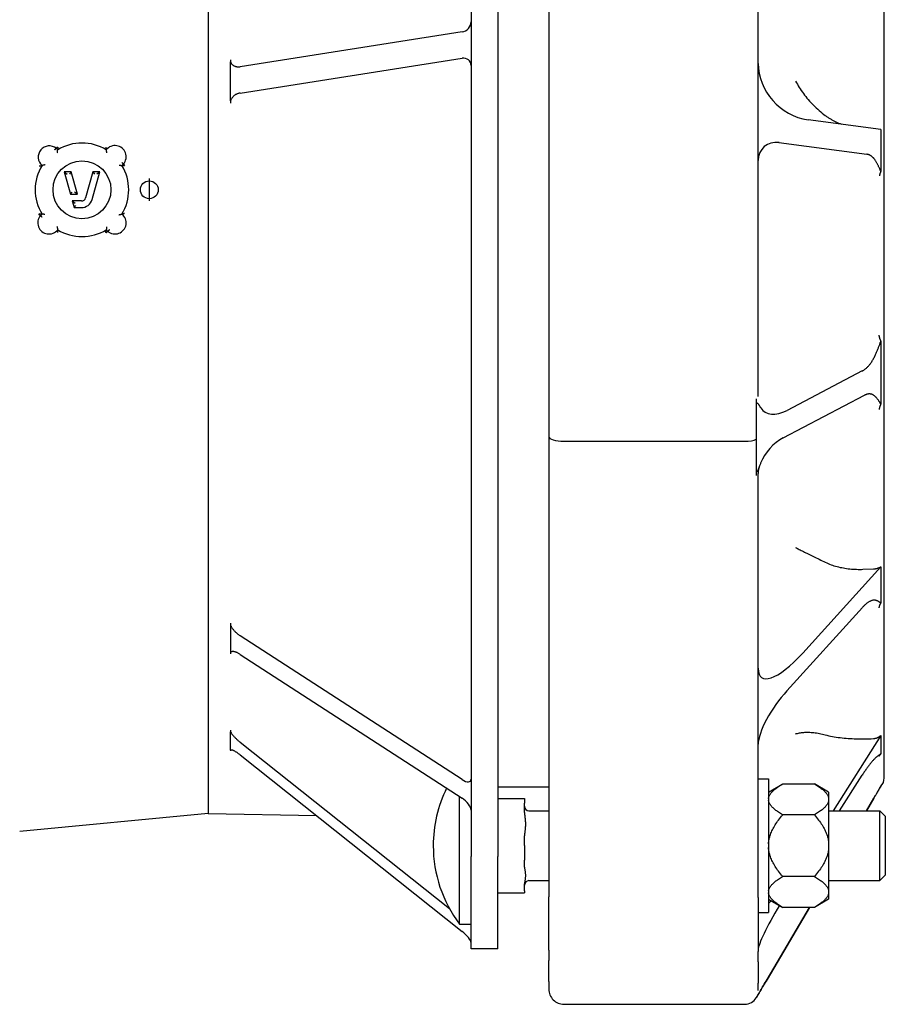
# Model space of a CAD drawing. Header units: millimetres. Extents: x 514 to 4933, y 221 to 1564.
# Tile 2 of 8: x 1613 to 1808, y 601 to 822. Entities that reach past the tile are written whole.
import ezdxf

# ---------------------------------------------------------------- set-up
doc = ezdxf.new("R2010")
doc.units = ezdxf.units.MM
doc.layers.add('DETAIL', color=2, linetype='Continuous')
doc.layers.add('ORIGIN', color=6, linetype='Continuous')

msp = doc.modelspace()

# ---------------------------------------------------------------- linework, layer by layer
at = {"layer": 'DETAIL'}
for p, q in [((1655.72, 924.32), (1655.72, 644.21)), ((1807.47, 652.19), (1807.47, 833.62)), ((1732.17, 833.22), (1732.17, 728.85)), ((1779.17, 737.82), (1779.17, 833.11)), ((1714.72, 828.61), (1714.72, 634.63)), ((1720.72, 828.61), (1720.72, 634.63)), ((1712.72, 819.68), (1662.89, 811.89)), ((1660.72, 813.44), (1660.72, 812.95)), ((1662.89, 805.98), (1712.72, 813.78)), ((1660.72, 808.6), (1660.72, 812.95)), ((1660.72, 804.25), (1660.72, 808.6)), ((1660.72, 804.25), (1660.72, 803.73)), ((1806.74, 797.79), (1790.37, 799.98)), ((1806.74, 797.79), (1806.74, 794.8)), ((1621.9, 793.22), (1621.58, 793.57)), ((1783.85, 794.87), (1803.6, 792.23)), ((1806.74, 794.8), (1806.74, 788.33)), ((1636.33, 789.71), (1636.69, 790.06)), ((1636.69, 790.06), (1636.69, 790.06)), ((1623.36, 788.25), (1624.02, 787.75)), ((1623.36, 788.25), (1624.77, 783.25)), ((1624.92, 788.25), (1623.36, 788.25)), ((1624.92, 788.25), (1624.54, 787.75)), ((1626.32, 783.25), (1624.92, 788.25)), ((1629.8, 788.25), (1628.18, 782.48)), ((1629.62, 782.08), (1631.36, 788.25)), ((1629.8, 788.25), (1630.18, 787.75)), ((1631.36, 788.25), (1629.8, 788.25)), ((1631.36, 788.25), (1630.7, 787.75)), ((1624.77, 783.25), (1625.15, 783.75)), ((1624.77, 783.25), (1626.32, 783.25)), ((1626.32, 783.25), (1625.66, 783.75)), ((1627.22, 781.75), (1625.19, 781.75)), ((1625.19, 781.75), (1625.85, 781.25)), ((1625.19, 781.75), (1625.61, 780.25)), ((1625.61, 780.25), (1625.99, 780.75)), ((1625.61, 780.25), (1627.22, 780.25)), ((1618.39, 778.8), (1618.02, 778.44)), ((1632.82, 775.28), (1633.16, 774.93)), ((1806.74, 750.31), (1806.74, 742.93)), ((1802.55, 743.58), (1785.68, 734.74)), ((1806.74, 742.93), (1806.74, 736.1)), ((1778.76, 737.3), (1778.76, 736.35)), ((1778.76, 736.35), (1778.76, 728.26)), ((1784.82, 728.59), (1803.04, 738.14)), ((1732.17, 728.85), (1732.17, 625.53)), ((1735.57, 727.8), (1776.17, 727.8)), ((1778.76, 728.26), (1778.76, 720.88)), ((1778.76, 720.88), (1778.76, 720.12)), ((1779.17, 625.4), (1779.17, 720.54)), ((1806.74, 699.63), (1789.17, 680.27)), ((1802.71, 699.06), (1805.05, 699.15)), ((1806.7, 699.63), (1806.74, 699.63)), ((1806.74, 699.63), (1806.74, 697.35)), ((1806.74, 697.35), (1806.74, 691.47)), ((1785.62, 671.79), (1802.58, 690.49)), ((1660.72, 686.94), (1660.72, 686.52)), ((1660.72, 686.52), (1660.72, 683.46)), ((1660.72, 683.46), (1660.72, 680.39)), ((1712.72, 651.86), (1662.89, 684.14)), ((1660.72, 680.39), (1660.72, 680.1)), ((1662.89, 679.97), (1712.72, 647.69)), ((1660.72, 662.92), (1660.72, 662.6)), ((1660.72, 660.53), (1660.72, 662.6)), ((1806.74, 661.74), (1795.98, 644.87)), ((1805.04, 661.07), (1805.05, 661.07)), ((1806.7, 661.74), (1806.74, 661.74)), ((1806.74, 661.74), (1806.74, 660.59)), ((1660.72, 658.46), (1660.72, 660.53)), ((1709.89, 622.85), (1662.89, 660.22)), ((1806.74, 660.59), (1806.74, 657.62)), ((1660.72, 658.46), (1660.72, 658.29)), ((1662.89, 657.4), (1712.72, 617.78)), ((1779.17, 652.02), (1781.5, 652.02)), ((1781.5, 652.02), (1781.5, 622.02)), ((1797.44, 644.87), (1802.54, 652.87)), ((1720.72, 650.26), (1732.17, 650.26)), ((1781.5, 649.03), (1784.7, 650.87)), ((1784.7, 650.87), (1791.8, 650.87)), ((1795, 649.03), (1791.8, 650.87)), ((1806.74, 650.39), (1806.74, 650.39)), ((1806.74, 650.39), (1806.74, 650.39)), ((1712.11, 619.42), (1712.11, 648.09)), ((1795, 649.03), (1795, 647.63)), ((1795, 647.63), (1795, 647.19)), ((1805.16, 647.72), (1803.48, 644.87)), ((1803.49, 644.87), (1805.16, 647.72)), ((1805.16, 647.72), (1805.16, 647.72)), ((1805.16, 647.72), (1805.16, 647.72)), ((1720.72, 647.59), (1726.72, 647.59)), ((1726.72, 647.59), (1726.72, 646.59)), ((1726.72, 644.44), (1726.72, 646.59)), ((1795, 647.19), (1795, 637.46)), ((1655.72, 644.21), (1613.37, 640.24)), ((1655.72, 644.21), (1680.01, 643.79)), ((1727.72, 644.87), (1732.17, 644.87)), ((1791.8, 643.95), (1784.7, 643.95)), ((1795, 644.87), (1806.5, 644.87)), ((1806.5, 629.17), (1806.5, 644.87)), ((1807.72, 643.65), (1806.5, 644.87)), ((1807.72, 643.65), (1807.72, 630.39)), ((1726.72, 637.1), (1726.72, 639.25)), ((1726.72, 637.1), (1726.72, 633.75)), ((1795, 637.46), (1795, 636.58)), ((1795, 636.58), (1795, 626.86)), ((1714.72, 613.9), (1714.72, 634.63)), ((1720.72, 613.9), (1720.72, 634.63)), ((1726.72, 632.2), (1726.72, 633.75)), ((1791.8, 630.1), (1784.7, 630.1)), ((1807.72, 630.39), (1806.5, 629.17)), ((1726.72, 626.91), (1726.72, 628.46)), ((1727.72, 629.17), (1732.17, 629.17)), ((1795, 629.17), (1806.5, 629.17)), ((1720.72, 626.46), (1726.72, 626.46)), ((1726.72, 626.91), (1726.72, 626.46)), ((1732.17, 613.6), (1732.17, 625.53)), ((1795, 626.86), (1795, 626.42)), ((1795, 626.42), (1795, 625.02)), ((1779.17, 625.4), (1779.17, 613.27)), ((1781.5, 625.02), (1784.7, 623.17)), ((1795, 625.02), (1791.8, 623.17)), ((1779.17, 622.02), (1781.5, 622.02)), ((1790.7, 623.17), (1781.17, 606.99)), ((1781.17, 606.99), (1790.7, 623.17)), ((1791.8, 623.17), (1784.7, 623.17)), ((1712.11, 619.42), (1714.72, 619.42)), ((1720.72, 613.9), (1714.72, 613.9)), ((1732.17, 613.6), (1732.17, 611.24)), ((1779.17, 610.92), (1779.17, 613.27)), ((1732.17, 606.54), (1732.17, 611.24)), ((1779.17, 610.92), (1779.17, 606.14)), ((1732.17, 606.54), (1732.17, 604.82)), ((1779.17, 604.49), (1779.17, 606.14)), ((1735.57, 601.41), (1776.17, 601.41)), ((1778.76, 602.97), (1778.76, 602.89)), ((1778.76, 602.89), (1778.76, 602.89)), ((1778.76, 602.89), (1778.76, 602.89))]:
    msp.add_line(p, q, dxfattribs=at)
at = {"layer": 'DETAIL', "flags": 128}
for points in [[(1660.72, 812.95), (1660.77, 812.83), (1660.83, 812.72), (1660.89, 812.62), (1660.96, 812.53), (1661.03, 812.44), (1661.11, 812.36), (1661.19, 812.29), (1661.28, 812.22), (1661.37, 812.16), (1661.46, 812.11), (1661.56, 812.06), (1661.65, 812.02), (1661.75, 811.98), (1661.85, 811.95), (1661.95, 811.92), (1662.05, 811.9), (1662.15, 811.88), (1662.26, 811.87), (1662.36, 811.86), (1662.47, 811.86), (1662.57, 811.86), (1662.68, 811.87), (1662.78, 811.88), (1662.89, 811.89)], [(1787.58, 808.64), (1787.77, 808.28), (1787.97, 807.93), (1788.18, 807.58), (1788.4, 807.23), (1788.62, 806.88), (1788.86, 806.53), (1789.1, 806.18), (1789.34, 805.84), (1789.6, 805.5), (1789.86, 805.17), (1790.13, 804.83), (1790.41, 804.5), (1790.69, 804.18), (1790.99, 803.86), (1791.28, 803.54), (1791.59, 803.23), (1791.9, 802.92), (1792.22, 802.62), (1792.54, 802.32), (1792.87, 802.02), (1793.21, 801.74), (1793.55, 801.46), (1793.9, 801.18), (1794.25, 800.92)], [(1662.89, 805.98), (1662.77, 805.96), (1662.65, 805.94), (1662.53, 805.9), (1662.42, 805.87), (1662.3, 805.83), (1662.19, 805.78), (1662.08, 805.73), (1661.97, 805.67), (1661.86, 805.61), (1661.76, 805.55), (1661.66, 805.48), (1661.56, 805.4), (1661.47, 805.32), (1661.37, 805.24), (1661.29, 805.16), (1661.21, 805.07), (1661.13, 804.98), (1661.06, 804.89), (1660.99, 804.79), (1660.93, 804.69), (1660.87, 804.59), (1660.81, 804.48), (1660.77, 804.37), (1660.72, 804.25)], [(1794.25, 800.92), (1794.39, 800.82), (1794.53, 800.72), (1794.67, 800.62), (1794.82, 800.52), (1794.96, 800.43), (1795.11, 800.34), (1795.25, 800.25), (1795.4, 800.16), (1795.55, 800.07), (1795.7, 799.98), (1795.85, 799.9), (1796, 799.82), (1796.16, 799.74), (1796.31, 799.66), (1796.47, 799.58), (1796.62, 799.51), (1796.78, 799.44), (1796.94, 799.36), (1797.09, 799.29), (1797.25, 799.23), (1797.41, 799.16), (1797.57, 799.1), (1797.74, 799.03), (1797.9, 798.97)], [(1621.24, 793.19), (1621.26, 793.22), (1621.28, 793.24), (1621.3, 793.27), (1621.33, 793.29), (1621.35, 793.31), (1621.37, 793.34), (1621.39, 793.36), (1621.41, 793.38), (1621.43, 793.4), (1621.44, 793.42), (1621.46, 793.44), (1621.48, 793.46), (1621.49, 793.47), (1621.51, 793.49), (1621.52, 793.5), (1621.53, 793.52), (1621.54, 793.53), (1621.55, 793.54), (1621.56, 793.55), (1621.56, 793.55), (1621.57, 793.56), (1621.57, 793.56), (1621.57, 793.56), (1621.58, 793.57)], [(1621.58, 793.57), (1621.58, 793.57), (1621.58, 793.57), (1621.58, 793.57), (1621.58, 793.58), (1621.59, 793.58), (1621.59, 793.59), (1621.6, 793.6), (1621.61, 793.61), (1621.62, 793.62), (1621.63, 793.64), (1621.64, 793.65), (1621.66, 793.67), (1621.67, 793.68), (1621.68, 793.7), (1621.7, 793.72), (1621.72, 793.73), (1621.73, 793.75), (1621.75, 793.77), (1621.77, 793.79), (1621.79, 793.81), (1621.81, 793.84), (1621.83, 793.86), (1621.85, 793.88), (1621.87, 793.9)], [(1621.94, 793.82), (1621.94, 793.79), (1621.93, 793.75), (1621.93, 793.72), (1621.92, 793.68), (1621.92, 793.65), (1621.92, 793.62), (1621.91, 793.58), (1621.91, 793.55), (1621.91, 793.52), (1621.9, 793.49), (1621.9, 793.46), (1621.9, 793.43), (1621.9, 793.41), (1621.89, 793.38), (1621.89, 793.36), (1621.89, 793.33), (1621.89, 793.31), (1621.89, 793.29), (1621.89, 793.27), (1621.89, 793.26), (1621.89, 793.25), (1621.89, 793.24), (1621.9, 793.23), (1621.9, 793.23)], [(1632.68, 793.82), (1632.68, 793.79), (1632.69, 793.76), (1632.69, 793.72), (1632.7, 793.69), (1632.7, 793.65), (1632.71, 793.62), (1632.71, 793.59), (1632.72, 793.55), (1632.72, 793.52), (1632.73, 793.49), (1632.74, 793.46), (1632.74, 793.43), (1632.75, 793.41), (1632.76, 793.38), (1632.76, 793.36), (1632.77, 793.33), (1632.78, 793.31), (1632.78, 793.29), (1632.79, 793.27), (1632.79, 793.26), (1632.8, 793.25), (1632.81, 793.24), (1632.81, 793.23), (1632.81, 793.23)], [(1621.82, 792.58), (1621.83, 792.62), (1621.83, 792.66), (1621.83, 792.69), (1621.84, 792.73), (1621.84, 792.77), (1621.85, 792.8), (1621.85, 792.84), (1621.86, 792.88), (1621.86, 792.91), (1621.86, 792.94), (1621.87, 792.98), (1621.87, 793.01), (1621.88, 793.04), (1621.88, 793.07), (1621.88, 793.09), (1621.89, 793.12), (1621.89, 793.14), (1621.89, 793.16), (1621.9, 793.18), (1621.9, 793.2), (1621.9, 793.21), (1621.9, 793.22), (1621.9, 793.22), (1621.9, 793.22)], [(1632.97, 792.53), (1632.96, 792.57), (1632.95, 792.61), (1632.94, 792.65), (1632.93, 792.69), (1632.92, 792.72), (1632.91, 792.76), (1632.91, 792.8), (1632.9, 792.84), (1632.89, 792.87), (1632.88, 792.91), (1632.87, 792.95), (1632.87, 792.98), (1632.86, 793.01), (1632.85, 793.05), (1632.85, 793.08), (1632.84, 793.1), (1632.84, 793.13), (1632.83, 793.15), (1632.83, 793.17), (1632.82, 793.19), (1632.82, 793.21), (1632.82, 793.22), (1632.82, 793.22), (1632.82, 793.22)], [(1805.17, 791.25), (1805.11, 791.32), (1805.05, 791.39), (1804.99, 791.46), (1804.92, 791.52), (1804.86, 791.58), (1804.8, 791.64), (1804.73, 791.69), (1804.67, 791.75), (1804.6, 791.8), (1804.54, 791.84), (1804.47, 791.89), (1804.41, 791.93), (1804.34, 791.97), (1804.28, 792.01), (1804.21, 792.04), (1804.14, 792.07), (1804.07, 792.1), (1804.01, 792.13), (1803.94, 792.15), (1803.87, 792.17), (1803.8, 792.19), (1803.73, 792.21), (1803.67, 792.22), (1803.6, 792.23)], [(1617.72, 789.61), (1617.76, 789.62), (1617.79, 789.62), (1617.83, 789.63), (1617.87, 789.63), (1617.91, 789.64), (1617.95, 789.64), (1617.98, 789.65), (1618.02, 789.65), (1618.06, 789.66), (1618.09, 789.66), (1618.13, 789.67), (1618.16, 789.67), (1618.19, 789.68), (1618.22, 789.68), (1618.25, 789.68), (1618.28, 789.69), (1618.3, 789.69), (1618.32, 789.7), (1618.34, 789.7), (1618.36, 789.7), (1618.37, 789.71), (1618.38, 789.71), (1618.39, 789.71), (1618.39, 789.71)], [(1619.07, 789.85), (1619.03, 789.84), (1618.99, 789.83), (1618.95, 789.82), (1618.92, 789.81), (1618.88, 789.8), (1618.84, 789.79), (1618.8, 789.79), (1618.76, 789.78), (1618.73, 789.77), (1618.69, 789.77), (1618.66, 789.76), (1618.62, 789.75), (1618.59, 789.75), (1618.56, 789.74), (1618.53, 789.74), (1618.5, 789.73), (1618.48, 789.73), (1618.46, 789.72), (1618.44, 789.72), (1618.42, 789.72), (1618.41, 789.72), (1618.4, 789.71), (1618.39, 789.71), (1618.39, 789.71)], [(1635.69, 789.79), (1635.73, 789.79), (1635.76, 789.78), (1635.8, 789.78), (1635.84, 789.77), (1635.87, 789.77), (1635.91, 789.76), (1635.95, 789.76), (1635.98, 789.76), (1636.02, 789.75), (1636.05, 789.75), (1636.08, 789.74), (1636.11, 789.74), (1636.14, 789.74), (1636.17, 789.73), (1636.2, 789.73), (1636.23, 789.73), (1636.25, 789.72), (1636.27, 789.72), (1636.29, 789.72), (1636.3, 789.72), (1636.31, 789.72), (1636.32, 789.71), (1636.33, 789.71), (1636.33, 789.71)], [(1636.32, 790.4), (1636.35, 790.38), (1636.37, 790.36), (1636.4, 790.34), (1636.42, 790.31), (1636.44, 790.29), (1636.46, 790.27), (1636.49, 790.25), (1636.51, 790.23), (1636.53, 790.21), (1636.55, 790.19), (1636.57, 790.18), (1636.58, 790.16), (1636.6, 790.15), (1636.61, 790.13), (1636.63, 790.12), (1636.64, 790.11), (1636.65, 790.1), (1636.66, 790.09), (1636.67, 790.08), (1636.68, 790.07), (1636.68, 790.07), (1636.69, 790.06), (1636.69, 790.06), (1636.69, 790.06)], [(1636.91, 789.61), (1636.88, 789.61), (1636.84, 789.62), (1636.81, 789.62), (1636.77, 789.63), (1636.74, 789.63), (1636.71, 789.64), (1636.68, 789.64), (1636.64, 789.65), (1636.61, 789.65), (1636.58, 789.66), (1636.55, 789.66), (1636.53, 789.67), (1636.5, 789.67), (1636.47, 789.68), (1636.45, 789.68), (1636.43, 789.69), (1636.41, 789.69), (1636.39, 789.69), (1636.37, 789.7), (1636.36, 789.7), (1636.35, 789.7), (1636.34, 789.71), (1636.33, 789.71), (1636.33, 789.71)], [(1637.01, 789.7), (1636.98, 789.72), (1636.96, 789.74), (1636.94, 789.76), (1636.92, 789.79), (1636.9, 789.81), (1636.88, 789.83), (1636.86, 789.85), (1636.84, 789.87), (1636.82, 789.89), (1636.8, 789.91), (1636.79, 789.92), (1636.77, 789.94), (1636.76, 789.96), (1636.74, 789.97), (1636.73, 789.99), (1636.72, 790), (1636.71, 790.01), (1636.71, 790.02), (1636.7, 790.03), (1636.69, 790.04), (1636.69, 790.05), (1636.69, 790.05), (1636.69, 790.06), (1636.69, 790.06)], [(1806.74, 788.33), (1806.69, 788.43), (1806.65, 788.53), (1806.6, 788.64), (1806.56, 788.75), (1806.51, 788.87), (1806.46, 788.98), (1806.4, 789.1), (1806.35, 789.23), (1806.29, 789.35), (1806.23, 789.48), (1806.17, 789.61), (1806.11, 789.74), (1806.04, 789.87), (1805.97, 790), (1805.9, 790.13), (1805.83, 790.26), (1805.76, 790.39), (1805.68, 790.52), (1805.6, 790.65), (1805.52, 790.78), (1805.44, 790.9), (1805.35, 791.02), (1805.26, 791.14), (1805.17, 791.25)], [(1806.49, 787.35), (1806.49, 787.38), (1806.5, 787.41), (1806.5, 787.44), (1806.5, 787.48), (1806.51, 787.51), (1806.51, 787.54), (1806.52, 787.58), (1806.52, 787.62), (1806.53, 787.65), (1806.54, 787.69), (1806.55, 787.73), (1806.56, 787.77), (1806.57, 787.82), (1806.58, 787.86), (1806.59, 787.9), (1806.6, 787.95), (1806.61, 787.99), (1806.63, 788.04), (1806.64, 788.08), (1806.66, 788.13), (1806.68, 788.18), (1806.69, 788.23), (1806.71, 788.28), (1806.74, 788.33)], [(1617.61, 778.8), (1617.64, 778.78), (1617.66, 778.76), (1617.69, 778.73), (1617.71, 778.71), (1617.74, 778.69), (1617.76, 778.66), (1617.79, 778.64), (1617.81, 778.62), (1617.83, 778.6), (1617.86, 778.58), (1617.88, 778.56), (1617.9, 778.54), (1617.91, 778.53), (1617.93, 778.51), (1617.95, 778.5), (1617.96, 778.49), (1617.98, 778.48), (1617.99, 778.47), (1618, 778.46), (1618.01, 778.45), (1618.01, 778.45), (1618.02, 778.44), (1618.02, 778.44), (1618.02, 778.44)], [(1617.71, 778.9), (1617.75, 778.9), (1617.79, 778.89), (1617.83, 778.88), (1617.87, 778.88), (1617.91, 778.87), (1617.94, 778.87), (1617.98, 778.86), (1618.02, 778.86), (1618.05, 778.85), (1618.09, 778.85), (1618.12, 778.84), (1618.16, 778.84), (1618.19, 778.83), (1618.22, 778.83), (1618.25, 778.82), (1618.28, 778.82), (1618.3, 778.81), (1618.32, 778.81), (1618.34, 778.81), (1618.36, 778.8), (1618.37, 778.8), (1618.38, 778.8), (1618.39, 778.8), (1618.39, 778.8)], [(1618.39, 778.1), (1618.37, 778.12), (1618.34, 778.15), (1618.32, 778.17), (1618.3, 778.19), (1618.27, 778.21), (1618.25, 778.23), (1618.23, 778.25), (1618.21, 778.27), (1618.19, 778.29), (1618.17, 778.31), (1618.15, 778.33), (1618.13, 778.34), (1618.12, 778.36), (1618.1, 778.37), (1618.09, 778.38), (1618.07, 778.4), (1618.06, 778.41), (1618.05, 778.42), (1618.04, 778.42), (1618.04, 778.43), (1618.03, 778.44), (1618.03, 778.44), (1618.03, 778.44), (1618.02, 778.44)], [(1619.03, 778.72), (1618.99, 778.72), (1618.96, 778.73), (1618.92, 778.73), (1618.88, 778.74), (1618.84, 778.74), (1618.81, 778.74), (1618.77, 778.75), (1618.74, 778.75), (1618.7, 778.76), (1618.67, 778.76), (1618.64, 778.76), (1618.6, 778.77), (1618.57, 778.77), (1618.55, 778.78), (1618.52, 778.78), (1618.49, 778.78), (1618.47, 778.78), (1618.45, 778.79), (1618.43, 778.79), (1618.42, 778.79), (1618.41, 778.79), (1618.4, 778.79), (1618.39, 778.79), (1618.39, 778.8)], [(1635.63, 778.64), (1635.67, 778.65), (1635.71, 778.66), (1635.75, 778.67), (1635.79, 778.68), (1635.83, 778.69), (1635.87, 778.7), (1635.91, 778.71), (1635.94, 778.72), (1635.98, 778.73), (1636.02, 778.73), (1636.05, 778.74), (1636.09, 778.75), (1636.12, 778.75), (1636.15, 778.76), (1636.18, 778.77), (1636.21, 778.77), (1636.24, 778.78), (1636.26, 778.78), (1636.28, 778.79), (1636.3, 778.79), (1636.31, 778.79), (1636.32, 778.79), (1636.33, 778.79), (1636.33, 778.8)], [(1636.92, 778.91), (1636.88, 778.91), (1636.85, 778.9), (1636.81, 778.9), (1636.78, 778.89), (1636.74, 778.89), (1636.71, 778.88), (1636.68, 778.88), (1636.65, 778.87), (1636.62, 778.86), (1636.59, 778.86), (1636.56, 778.85), (1636.53, 778.85), (1636.5, 778.84), (1636.48, 778.84), (1636.45, 778.83), (1636.43, 778.83), (1636.41, 778.82), (1636.39, 778.82), (1636.37, 778.81), (1636.36, 778.81), (1636.35, 778.8), (1636.34, 778.8), (1636.33, 778.8), (1636.33, 778.8)], [(1621.75, 775.98), (1621.76, 775.94), (1621.77, 775.9), (1621.78, 775.86), (1621.79, 775.82), (1621.8, 775.78), (1621.8, 775.75), (1621.81, 775.71), (1621.82, 775.67), (1621.83, 775.63), (1621.84, 775.6), (1621.85, 775.56), (1621.85, 775.53), (1621.86, 775.49), (1621.87, 775.46), (1621.87, 775.43), (1621.88, 775.4), (1621.88, 775.38), (1621.89, 775.35), (1621.89, 775.33), (1621.89, 775.32), (1621.9, 775.3), (1621.9, 775.29), (1621.9, 775.29), (1621.9, 775.28)], [(1632.9, 775.93), (1632.89, 775.89), (1632.89, 775.85), (1632.88, 775.81), (1632.88, 775.78), (1632.87, 775.74), (1632.87, 775.7), (1632.87, 775.67), (1632.86, 775.63), (1632.86, 775.6), (1632.85, 775.56), (1632.85, 775.53), (1632.85, 775.5), (1632.84, 775.47), (1632.84, 775.44), (1632.84, 775.41), (1632.83, 775.39), (1632.83, 775.37), (1632.83, 775.35), (1632.82, 775.33), (1632.82, 775.31), (1632.82, 775.3), (1632.82, 775.29), (1632.82, 775.29), (1632.82, 775.28)], [(1621.95, 774.68), (1621.95, 774.72), (1621.94, 774.75), (1621.94, 774.79), (1621.93, 774.82), (1621.93, 774.85), (1621.93, 774.89), (1621.92, 774.92), (1621.92, 774.95), (1621.92, 774.98), (1621.91, 775.01), (1621.91, 775.04), (1621.91, 775.07), (1621.9, 775.1), (1621.9, 775.13), (1621.9, 775.15), (1621.9, 775.17), (1621.9, 775.19), (1621.9, 775.21), (1621.89, 775.23), (1621.89, 775.25), (1621.89, 775.26), (1621.9, 775.27), (1621.9, 775.28), (1621.9, 775.28)], [(1632.68, 774.69), (1632.69, 774.72), (1632.69, 774.76), (1632.7, 774.79), (1632.71, 774.83), (1632.71, 774.86), (1632.72, 774.89), (1632.72, 774.93), (1632.73, 774.96), (1632.73, 774.99), (1632.74, 775.02), (1632.75, 775.05), (1632.75, 775.08), (1632.76, 775.1), (1632.76, 775.13), (1632.77, 775.15), (1632.78, 775.18), (1632.78, 775.2), (1632.79, 775.22), (1632.79, 775.24), (1632.8, 775.25), (1632.8, 775.26), (1632.81, 775.27), (1632.81, 775.28), (1632.82, 775.28)], [(1632.77, 774.6), (1632.79, 774.62), (1632.81, 774.65), (1632.84, 774.67), (1632.86, 774.69), (1632.88, 774.72), (1632.9, 774.74), (1632.93, 774.76), (1632.95, 774.78), (1632.97, 774.8), (1632.99, 774.82), (1633.01, 774.83), (1633.03, 774.85), (1633.04, 774.86), (1633.06, 774.88), (1633.08, 774.89), (1633.09, 774.9), (1633.1, 774.91), (1633.12, 774.92), (1633.13, 774.92), (1633.14, 774.93), (1633.14, 774.93), (1633.15, 774.93), (1633.16, 774.93), (1633.16, 774.93)], [(1633.5, 775.29), (1633.48, 775.27), (1633.46, 775.25), (1633.44, 775.22), (1633.41, 775.2), (1633.39, 775.18), (1633.37, 775.15), (1633.35, 775.13), (1633.33, 775.11), (1633.31, 775.09), (1633.29, 775.07), (1633.28, 775.05), (1633.26, 775.04), (1633.24, 775.02), (1633.23, 775), (1633.22, 774.99), (1633.21, 774.98), (1633.2, 774.97), (1633.19, 774.96), (1633.18, 774.95), (1633.17, 774.94), (1633.17, 774.94), (1633.16, 774.93), (1633.16, 774.93), (1633.16, 774.93)], [(1806.74, 750.31), (1806.71, 750.38), (1806.68, 750.44), (1806.65, 750.51), (1806.62, 750.58), (1806.59, 750.64), (1806.57, 750.71), (1806.55, 750.77), (1806.53, 750.83), (1806.51, 750.89), (1806.49, 750.95), (1806.47, 751), (1806.45, 751.06), (1806.44, 751.11), (1806.43, 751.16), (1806.41, 751.21), (1806.4, 751.26), (1806.39, 751.31), (1806.38, 751.36), (1806.37, 751.41), (1806.37, 751.45), (1806.36, 751.49), (1806.35, 751.54), (1806.35, 751.58), (1806.34, 751.62)], [(1805.17, 746.5), (1805.27, 746.7), (1805.37, 746.88), (1805.46, 747.07), (1805.54, 747.25), (1805.62, 747.42), (1805.7, 747.6), (1805.77, 747.77), (1805.84, 747.94), (1805.91, 748.11), (1805.98, 748.28), (1806.05, 748.45), (1806.11, 748.62), (1806.17, 748.78), (1806.23, 748.94), (1806.29, 749.1), (1806.35, 749.25), (1806.4, 749.4), (1806.46, 749.54), (1806.51, 749.68), (1806.56, 749.82), (1806.6, 749.95), (1806.65, 750.08), (1806.69, 750.2), (1806.74, 750.31)], [(1802.55, 743.58), (1802.66, 743.65), (1802.78, 743.72), (1802.9, 743.79), (1803.01, 743.87), (1803.13, 743.96), (1803.25, 744.05), (1803.36, 744.14), (1803.48, 744.24), (1803.59, 744.35), (1803.7, 744.46), (1803.82, 744.57), (1803.93, 744.69), (1804.04, 744.82), (1804.15, 744.95), (1804.26, 745.08), (1804.37, 745.22), (1804.47, 745.37), (1804.58, 745.52), (1804.68, 745.67), (1804.78, 745.83), (1804.88, 745.99), (1804.98, 746.16), (1805.08, 746.33), (1805.17, 746.5)], [(1805.17, 738.11), (1805.09, 738.16), (1805.01, 738.21), (1804.93, 738.25), (1804.85, 738.29), (1804.76, 738.32), (1804.68, 738.35), (1804.59, 738.37), (1804.51, 738.39), (1804.42, 738.41), (1804.33, 738.42), (1804.24, 738.43), (1804.15, 738.43), (1804.06, 738.43), (1803.97, 738.42), (1803.88, 738.41), (1803.79, 738.4), (1803.69, 738.38), (1803.6, 738.36), (1803.51, 738.33), (1803.41, 738.3), (1803.32, 738.26), (1803.23, 738.23), (1803.13, 738.18), (1803.04, 738.14)], [(1778.76, 736.35), (1778.79, 736.38), (1778.82, 736.4), (1778.85, 736.41), (1778.89, 736.42), (1778.92, 736.42), (1778.95, 736.41), (1778.98, 736.39), (1779.01, 736.37), (1779.05, 736.34), (1779.08, 736.3), (1779.12, 736.26), (1779.16, 736.21), (1779.2, 736.16), (1779.24, 736.1), (1779.28, 736.04), (1779.32, 735.97), (1779.37, 735.9), (1779.42, 735.82), (1779.47, 735.74), (1779.52, 735.65), (1779.57, 735.57), (1779.63, 735.48), (1779.68, 735.38), (1779.74, 735.29)], [(1806.74, 736.1), (1806.69, 736.17), (1806.65, 736.24), (1806.6, 736.32), (1806.56, 736.4), (1806.51, 736.48), (1806.46, 736.56), (1806.41, 736.64), (1806.35, 736.73), (1806.3, 736.82), (1806.24, 736.91), (1806.18, 737), (1806.12, 737.09), (1806.06, 737.18), (1805.99, 737.27), (1805.92, 737.36), (1805.85, 737.45), (1805.78, 737.54), (1805.71, 737.62), (1805.63, 737.71), (1805.54, 737.79), (1805.46, 737.88), (1805.36, 737.96), (1805.27, 738.03), (1805.17, 738.11)], [(1806.42, 734.97), (1806.42, 735), (1806.43, 735.04), (1806.43, 735.08), (1806.44, 735.12), (1806.44, 735.16), (1806.45, 735.2), (1806.46, 735.24), (1806.47, 735.28), (1806.48, 735.33), (1806.49, 735.37), (1806.5, 735.42), (1806.51, 735.47), (1806.52, 735.51), (1806.53, 735.56), (1806.55, 735.61), (1806.57, 735.66), (1806.58, 735.71), (1806.6, 735.77), (1806.62, 735.82), (1806.64, 735.88), (1806.66, 735.93), (1806.69, 735.99), (1806.71, 736.05), (1806.74, 736.1)], [(1779.73, 722.88), (1779.67, 722.73), (1779.62, 722.59), (1779.56, 722.45), (1779.51, 722.32), (1779.46, 722.19), (1779.41, 722.07), (1779.37, 721.95), (1779.32, 721.83), (1779.28, 721.72), (1779.23, 721.62), (1779.19, 721.52), (1779.15, 721.43), (1779.11, 721.34), (1779.08, 721.26), (1779.04, 721.19), (1779.01, 721.13), (1778.97, 721.07), (1778.94, 721.02), (1778.91, 720.98), (1778.88, 720.95), (1778.85, 720.92), (1778.82, 720.9), (1778.79, 720.88), (1778.76, 720.88)], [(1779.5, 722.28), (1779.36, 721.87), (1779.26, 721.43), (1779.19, 720.99), (1779.17, 720.54)], [(1787.58, 703.97), (1787.77, 703.87), (1787.97, 703.76), (1788.18, 703.65), (1788.4, 703.54), (1788.62, 703.42), (1788.85, 703.3), (1789.09, 703.18), (1789.34, 703.05), (1789.6, 702.92), (1789.86, 702.79), (1790.13, 702.66), (1790.41, 702.52), (1790.69, 702.38), (1790.98, 702.24), (1791.28, 702.09), (1791.58, 701.94), (1791.9, 701.79), (1792.21, 701.63), (1792.54, 701.48), (1792.87, 701.31), (1793.21, 701.15), (1793.55, 700.98), (1793.9, 700.81), (1794.25, 700.64)], [(1794.25, 700.64), (1794.56, 700.49), (1794.88, 700.35), (1795.2, 700.22), (1795.53, 700.09), (1795.86, 699.98), (1796.2, 699.87), (1796.54, 699.76), (1796.89, 699.67), (1797.23, 699.58), (1797.59, 699.5), (1797.94, 699.43), (1798.3, 699.36), (1798.66, 699.3), (1799.02, 699.24), (1799.38, 699.2), (1799.75, 699.16), (1800.12, 699.12), (1800.48, 699.09), (1800.85, 699.07), (1801.22, 699.06), (1801.6, 699.05), (1801.97, 699.05), (1802.34, 699.05), (1802.71, 699.06)], [(1805.05, 699.15), (1805.12, 699.16), (1805.2, 699.16), (1805.28, 699.17), (1805.36, 699.18), (1805.43, 699.19), (1805.51, 699.2), (1805.59, 699.21), (1805.66, 699.22), (1805.73, 699.24), (1805.8, 699.26), (1805.87, 699.27), (1805.94, 699.29), (1806.01, 699.31), (1806.07, 699.33), (1806.14, 699.36), (1806.21, 699.38), (1806.28, 699.41), (1806.34, 699.44), (1806.41, 699.47), (1806.47, 699.5), (1806.53, 699.53), (1806.59, 699.56), (1806.65, 699.59), (1806.7, 699.63)], [(1805.17, 692.13), (1805.08, 692.13), (1804.98, 692.12), (1804.89, 692.1), (1804.79, 692.08), (1804.69, 692.05), (1804.58, 692.01), (1804.48, 691.97), (1804.38, 691.92), (1804.27, 691.87), (1804.16, 691.81), (1804.05, 691.75), (1803.94, 691.68), (1803.83, 691.61), (1803.72, 691.53), (1803.61, 691.45), (1803.5, 691.36), (1803.38, 691.27), (1803.27, 691.17), (1803.16, 691.07), (1803.04, 690.96), (1802.93, 690.85), (1802.81, 690.73), (1802.7, 690.61), (1802.58, 690.49)], [(1806.74, 691.47), (1806.69, 691.5), (1806.65, 691.53), (1806.6, 691.56), (1806.55, 691.59), (1806.5, 691.63), (1806.45, 691.66), (1806.4, 691.7), (1806.35, 691.73), (1806.29, 691.77), (1806.23, 691.81), (1806.17, 691.84), (1806.11, 691.88), (1806.04, 691.91), (1805.98, 691.95), (1805.91, 691.98), (1805.84, 692.01), (1805.77, 692.03), (1805.69, 692.06), (1805.61, 692.08), (1805.53, 692.1), (1805.45, 692.11), (1805.36, 692.12), (1805.27, 692.13), (1805.17, 692.13)], [(1806.35, 690.42), (1806.35, 690.45), (1806.36, 690.49), (1806.36, 690.52), (1806.37, 690.56), (1806.38, 690.59), (1806.39, 690.63), (1806.4, 690.67), (1806.41, 690.71), (1806.42, 690.75), (1806.43, 690.79), (1806.44, 690.83), (1806.46, 690.87), (1806.47, 690.92), (1806.49, 690.96), (1806.51, 691.01), (1806.53, 691.05), (1806.55, 691.1), (1806.57, 691.15), (1806.59, 691.2), (1806.62, 691.25), (1806.65, 691.31), (1806.67, 691.36), (1806.7, 691.41), (1806.74, 691.47)], [(1660.72, 686.52), (1660.77, 686.41), (1660.83, 686.29), (1660.89, 686.17), (1660.96, 686.05), (1661.03, 685.93), (1661.11, 685.82), (1661.19, 685.7), (1661.28, 685.59), (1661.37, 685.48), (1661.46, 685.37), (1661.56, 685.27), (1661.65, 685.16), (1661.75, 685.06), (1661.85, 684.97), (1661.95, 684.87), (1662.05, 684.78), (1662.15, 684.69), (1662.26, 684.6), (1662.36, 684.52), (1662.47, 684.44), (1662.57, 684.36), (1662.68, 684.28), (1662.78, 684.21), (1662.89, 684.14)], [(1662.89, 679.97), (1662.77, 680.05), (1662.65, 680.12), (1662.53, 680.18), (1662.42, 680.24), (1662.3, 680.3), (1662.19, 680.35), (1662.08, 680.4), (1661.97, 680.45), (1661.86, 680.48), (1661.76, 680.52), (1661.66, 680.54), (1661.56, 680.57), (1661.47, 680.58), (1661.37, 680.6), (1661.29, 680.6), (1661.21, 680.6), (1661.13, 680.6), (1661.06, 680.58), (1660.99, 680.57), (1660.93, 680.55), (1660.87, 680.52), (1660.81, 680.48), (1660.77, 680.44), (1660.72, 680.39)], [(1660.72, 662.6), (1660.77, 662.5), (1660.83, 662.4), (1660.89, 662.3), (1660.96, 662.2), (1661.03, 662.09), (1661.11, 661.99), (1661.19, 661.88), (1661.28, 661.77), (1661.37, 661.67), (1661.46, 661.56), (1661.56, 661.45), (1661.65, 661.35), (1661.75, 661.25), (1661.85, 661.15), (1661.95, 661.05), (1662.05, 660.95), (1662.15, 660.85), (1662.26, 660.75), (1662.36, 660.66), (1662.47, 660.57), (1662.57, 660.48), (1662.68, 660.39), (1662.78, 660.3), (1662.89, 660.22)], [(1787.58, 662.11), (1787.78, 662.17), (1787.98, 662.23), (1788.2, 662.28), (1788.42, 662.33), (1788.65, 662.37), (1788.89, 662.41), (1789.14, 662.44), (1789.4, 662.46), (1789.66, 662.47), (1789.93, 662.48), (1790.21, 662.49), (1790.5, 662.49), (1790.79, 662.48), (1791.09, 662.46), (1791.39, 662.44), (1791.69, 662.4), (1792, 662.37), (1792.31, 662.32), (1792.63, 662.27), (1792.95, 662.21), (1793.27, 662.15), (1793.6, 662.07), (1793.92, 661.99), (1794.25, 661.91)], [(1794.25, 661.91), (1794.63, 661.81), (1795.03, 661.71), (1795.43, 661.62), (1795.84, 661.54), (1796.26, 661.47), (1796.68, 661.4), (1797.12, 661.33), (1797.56, 661.28), (1798, 661.22), (1798.45, 661.18), (1798.9, 661.14), (1799.36, 661.1), (1799.82, 661.07), (1800.28, 661.05), (1800.75, 661.03), (1801.22, 661.01), (1801.69, 661), (1802.17, 661), (1802.65, 661), (1803.12, 661), (1803.6, 661.01), (1804.08, 661.02), (1804.56, 661.04), (1805.04, 661.07)], [(1805.05, 661.07), (1805.12, 661.07), (1805.2, 661.08), (1805.28, 661.09), (1805.36, 661.1), (1805.43, 661.12), (1805.51, 661.13), (1805.59, 661.15), (1805.66, 661.17), (1805.73, 661.19), (1805.8, 661.21), (1805.87, 661.24), (1805.94, 661.27), (1806.01, 661.29), (1806.07, 661.33), (1806.14, 661.36), (1806.21, 661.4), (1806.28, 661.43), (1806.34, 661.47), (1806.41, 661.52), (1806.47, 661.56), (1806.53, 661.6), (1806.59, 661.65), (1806.65, 661.7), (1806.7, 661.74)], [(1662.89, 657.4), (1662.77, 657.49), (1662.65, 657.58), (1662.53, 657.67), (1662.42, 657.75), (1662.3, 657.83), (1662.19, 657.91), (1662.08, 657.98), (1661.97, 658.05), (1661.86, 658.11), (1661.76, 658.17), (1661.66, 658.23), (1661.56, 658.28), (1661.47, 658.32), (1661.37, 658.36), (1661.29, 658.4), (1661.21, 658.43), (1661.13, 658.45), (1661.06, 658.47), (1660.99, 658.48), (1660.93, 658.49), (1660.87, 658.49), (1660.81, 658.49), (1660.77, 658.48), (1660.72, 658.46)], [(1806.74, 657.62), (1806.69, 657.59), (1806.65, 657.56), (1806.6, 657.53), (1806.55, 657.5), (1806.51, 657.46), (1806.45, 657.43), (1806.4, 657.39), (1806.35, 657.36), (1806.29, 657.32), (1806.23, 657.28), (1806.17, 657.24), (1806.11, 657.19), (1806.05, 657.14), (1805.98, 657.09), (1805.91, 657.04), (1805.84, 656.98), (1805.77, 656.92), (1805.69, 656.86), (1805.62, 656.79), (1805.54, 656.72), (1805.45, 656.65), (1805.37, 656.56), (1805.27, 656.47), (1805.17, 656.37)], [(1806.34, 657.08), (1806.35, 657.09), (1806.35, 657.11), (1806.36, 657.12), (1806.36, 657.14), (1806.37, 657.16), (1806.38, 657.18), (1806.39, 657.2), (1806.4, 657.22), (1806.41, 657.24), (1806.42, 657.26), (1806.44, 657.28), (1806.45, 657.3), (1806.47, 657.33), (1806.48, 657.35), (1806.5, 657.37), (1806.52, 657.4), (1806.54, 657.42), (1806.57, 657.45), (1806.59, 657.48), (1806.62, 657.5), (1806.64, 657.53), (1806.67, 657.56), (1806.7, 657.59), (1806.74, 657.62)], [(1805.17, 656.37), (1805.08, 656.28), (1804.98, 656.17), (1804.88, 656.06), (1804.78, 655.95), (1804.68, 655.83), (1804.58, 655.71), (1804.47, 655.58), (1804.36, 655.45), (1804.26, 655.31), (1804.15, 655.17), (1804.04, 655.03), (1803.93, 654.88), (1803.81, 654.73), (1803.7, 654.58), (1803.59, 654.42), (1803.47, 654.26), (1803.36, 654.09), (1803.24, 653.93), (1803.13, 653.76), (1803.01, 653.58), (1802.89, 653.41), (1802.78, 653.23), (1802.66, 653.05), (1802.54, 652.87)], [(1781.5, 647.63), (1781.52, 647.76), (1781.55, 647.89), (1781.6, 648.02), (1781.65, 648.15), (1781.7, 648.28), (1781.77, 648.41), (1781.85, 648.54), (1781.94, 648.67), (1782.04, 648.8), (1782.14, 648.93), (1782.26, 649.06), (1782.39, 649.19), (1782.52, 649.33), (1782.67, 649.46), (1782.82, 649.6), (1782.99, 649.73), (1783.17, 649.87), (1783.35, 650.01), (1783.55, 650.15), (1783.76, 650.29), (1783.98, 650.43), (1784.21, 650.58), (1784.45, 650.73), (1784.7, 650.87)], [(1791.8, 650.87), (1792.06, 650.73), (1792.3, 650.58), (1792.53, 650.43), (1792.75, 650.29), (1792.95, 650.15), (1793.15, 650.01), (1793.34, 649.87), (1793.51, 649.73), (1793.68, 649.6), (1793.84, 649.46), (1793.98, 649.33), (1794.12, 649.19), (1794.25, 649.06), (1794.36, 648.93), (1794.47, 648.8), (1794.57, 648.67), (1794.65, 648.54), (1794.73, 648.41), (1794.8, 648.28), (1794.86, 648.15), (1794.91, 648.02), (1794.95, 647.89), (1794.98, 647.76), (1795, 647.63)], [(1806.74, 650.39), (1806.69, 650.32), (1806.65, 650.25), (1806.61, 650.17), (1806.56, 650.09), (1806.51, 650.01), (1806.46, 649.92), (1806.41, 649.83), (1806.35, 649.74), (1806.29, 649.63), (1806.23, 649.53), (1806.16, 649.42), (1806.1, 649.31), (1806.03, 649.19), (1805.95, 649.07), (1805.88, 648.94), (1805.8, 648.81), (1805.73, 648.68), (1805.65, 648.55), (1805.57, 648.41), (1805.49, 648.28), (1805.41, 648.14), (1805.33, 648), (1805.24, 647.86), (1805.16, 647.72)], [(1805.16, 647.72), (1805.24, 647.85), (1805.31, 647.98), (1805.39, 648.11), (1805.47, 648.25), (1805.56, 648.39), (1805.64, 648.53), (1805.73, 648.68), (1805.82, 648.83), (1805.9, 648.98), (1805.98, 649.11), (1806.06, 649.24), (1806.13, 649.37), (1806.2, 649.49), (1806.27, 649.6), (1806.33, 649.7), (1806.38, 649.8), (1806.44, 649.89), (1806.49, 649.97), (1806.53, 650.05), (1806.58, 650.13), (1806.62, 650.2), (1806.66, 650.27), (1806.7, 650.33), (1806.74, 650.39)], [(1806.74, 650.39), (1806.73, 650.39), (1806.72, 650.39), (1806.72, 650.39), (1806.71, 650.39), (1806.7, 650.39), (1806.7, 650.39), (1806.69, 650.39), (1806.69, 650.39), (1806.68, 650.39), (1806.68, 650.39), (1806.67, 650.39), (1806.67, 650.39), (1806.66, 650.39), (1806.66, 650.39), (1806.66, 650.39), (1806.65, 650.39), (1806.65, 650.39), (1806.65, 650.39), (1806.64, 650.39), (1806.64, 650.39), (1806.64, 650.39), (1806.64, 650.39), (1806.64, 650.39), (1806.64, 650.39)], [(1784.7, 643.95), (1784.45, 644.1), (1784.21, 644.24), (1783.98, 644.39), (1783.76, 644.53), (1783.55, 644.67), (1783.35, 644.81), (1783.17, 644.95), (1782.99, 645.09), (1782.82, 645.23), (1782.67, 645.36), (1782.52, 645.5), (1782.39, 645.63), (1782.26, 645.76), (1782.14, 645.89), (1782.04, 646.02), (1781.94, 646.16), (1781.85, 646.29), (1781.77, 646.42), (1781.7, 646.55), (1781.65, 646.67), (1781.6, 646.8), (1781.55, 646.93), (1781.52, 647.06), (1781.5, 647.19)], [(1795, 647.19), (1794.98, 647.06), (1794.95, 646.93), (1794.91, 646.8), (1794.86, 646.67), (1794.8, 646.55), (1794.73, 646.42), (1794.65, 646.29), (1794.57, 646.16), (1794.47, 646.02), (1794.36, 645.89), (1794.25, 645.76), (1794.12, 645.63), (1793.98, 645.5), (1793.84, 645.36), (1793.68, 645.23), (1793.51, 645.09), (1793.34, 644.95), (1793.15, 644.81), (1792.95, 644.67), (1792.75, 644.53), (1792.53, 644.39), (1792.3, 644.24), (1792.06, 644.1), (1791.8, 643.95)], [(1726.72, 644.44), (1726.73, 644.23), (1726.74, 644.01), (1726.76, 643.79), (1726.78, 643.58), (1726.8, 643.37), (1726.83, 643.15), (1726.85, 642.93), (1726.87, 642.71), (1726.89, 642.49), (1726.91, 642.27), (1726.92, 642.05), (1726.92, 641.85), (1726.92, 641.64), (1726.91, 641.42), (1726.89, 641.2), (1726.87, 640.98), (1726.85, 640.76), (1726.83, 640.54), (1726.8, 640.32), (1726.78, 640.11), (1726.76, 639.9), (1726.74, 639.68), (1726.73, 639.46), (1726.72, 639.25)], [(1781.5, 637.46), (1781.52, 637.72), (1781.55, 637.98), (1781.6, 638.24), (1781.65, 638.5), (1781.7, 638.76), (1781.77, 639.02), (1781.85, 639.28), (1781.94, 639.54), (1782.04, 639.8), (1782.14, 640.06), (1782.26, 640.32), (1782.39, 640.59), (1782.52, 640.85), (1782.67, 641.12), (1782.82, 641.39), (1782.99, 641.67), (1783.17, 641.94), (1783.35, 642.22), (1783.55, 642.5), (1783.76, 642.78), (1783.98, 643.07), (1784.21, 643.36), (1784.45, 643.65), (1784.7, 643.95)], [(1791.8, 643.95), (1792.06, 643.65), (1792.3, 643.36), (1792.53, 643.07), (1792.75, 642.78), (1792.95, 642.5), (1793.15, 642.22), (1793.34, 641.94), (1793.51, 641.67), (1793.68, 641.39), (1793.84, 641.12), (1793.98, 640.85), (1794.12, 640.59), (1794.25, 640.32), (1794.36, 640.06), (1794.47, 639.8), (1794.57, 639.54), (1794.65, 639.28), (1794.73, 639.02), (1794.8, 638.76), (1794.86, 638.5), (1794.91, 638.24), (1794.95, 637.98), (1794.98, 637.72), (1795, 637.46)], [(1784.7, 630.1), (1784.45, 630.4), (1784.21, 630.69), (1783.98, 630.98), (1783.76, 631.27), (1783.55, 631.55), (1783.35, 631.83), (1783.17, 632.11), (1782.99, 632.38), (1782.82, 632.65), (1782.67, 632.92), (1782.52, 633.19), (1782.39, 633.46), (1782.26, 633.72), (1782.14, 633.99), (1782.04, 634.25), (1781.94, 634.51), (1781.85, 634.77), (1781.77, 635.03), (1781.7, 635.29), (1781.65, 635.55), (1781.6, 635.81), (1781.55, 636.07), (1781.52, 636.33), (1781.5, 636.58)], [(1795, 636.58), (1794.98, 636.33), (1794.95, 636.07), (1794.91, 635.81), (1794.86, 635.55), (1794.8, 635.29), (1794.73, 635.03), (1794.65, 634.77), (1794.57, 634.51), (1794.47, 634.25), (1794.36, 633.99), (1794.25, 633.72), (1794.12, 633.46), (1793.98, 633.19), (1793.84, 632.92), (1793.68, 632.65), (1793.51, 632.38), (1793.34, 632.11), (1793.15, 631.83), (1792.95, 631.55), (1792.75, 631.27), (1792.53, 630.98), (1792.3, 630.69), (1792.06, 630.4), (1791.8, 630.1)], [(1726.72, 632.2), (1726.73, 632.05), (1726.74, 631.89), (1726.76, 631.73), (1726.78, 631.58), (1726.8, 631.43), (1726.83, 631.27), (1726.85, 631.11), (1726.87, 630.95), (1726.89, 630.79), (1726.91, 630.63), (1726.92, 630.48), (1726.92, 630.33), (1726.92, 630.18), (1726.91, 630.02), (1726.89, 629.87), (1726.87, 629.71), (1726.85, 629.55), (1726.83, 629.39), (1726.8, 629.23), (1726.78, 629.08), (1726.76, 628.93), (1726.74, 628.77), (1726.73, 628.61), (1726.72, 628.46)], [(1781.5, 626.86), (1781.52, 626.99), (1781.55, 627.11), (1781.6, 627.24), (1781.65, 627.37), (1781.7, 627.5), (1781.77, 627.63), (1781.85, 627.76), (1781.94, 627.89), (1782.04, 628.02), (1782.14, 628.15), (1782.26, 628.29), (1782.39, 628.42), (1782.52, 628.55), (1782.67, 628.69), (1782.82, 628.82), (1782.99, 628.96), (1783.17, 629.1), (1783.35, 629.23), (1783.55, 629.37), (1783.76, 629.52), (1783.98, 629.66), (1784.21, 629.8), (1784.45, 629.95), (1784.7, 630.1)], [(1791.8, 630.1), (1792.06, 629.95), (1792.3, 629.8), (1792.53, 629.66), (1792.75, 629.52), (1792.95, 629.37), (1793.15, 629.23), (1793.34, 629.1), (1793.51, 628.96), (1793.68, 628.82), (1793.84, 628.69), (1793.98, 628.55), (1794.12, 628.42), (1794.25, 628.29), (1794.36, 628.15), (1794.47, 628.02), (1794.57, 627.89), (1794.65, 627.76), (1794.73, 627.63), (1794.8, 627.5), (1794.86, 627.37), (1794.91, 627.24), (1794.95, 627.11), (1794.98, 626.99), (1795, 626.86)], [(1784.7, 623.17), (1784.45, 623.32), (1784.21, 623.47), (1783.98, 623.61), (1783.76, 623.76), (1783.55, 623.9), (1783.35, 624.04), (1783.17, 624.18), (1782.99, 624.32), (1782.82, 624.45), (1782.67, 624.59), (1782.52, 624.72), (1782.39, 624.85), (1782.26, 624.99), (1782.14, 625.12), (1782.04, 625.25), (1781.94, 625.38), (1781.85, 625.51), (1781.77, 625.64), (1781.7, 625.77), (1781.65, 625.9), (1781.6, 626.03), (1781.55, 626.16), (1781.52, 626.29), (1781.5, 626.42)], [(1795, 626.42), (1794.98, 626.29), (1794.95, 626.16), (1794.91, 626.03), (1794.86, 625.9), (1794.8, 625.77), (1794.73, 625.64), (1794.65, 625.51), (1794.57, 625.38), (1794.47, 625.25), (1794.36, 625.12), (1794.25, 624.99), (1794.12, 624.85), (1793.98, 624.72), (1793.84, 624.59), (1793.68, 624.45), (1793.51, 624.32), (1793.34, 624.18), (1793.15, 624.04), (1792.95, 623.9), (1792.75, 623.76), (1792.53, 623.61), (1792.3, 623.47), (1792.06, 623.32), (1791.8, 623.17)], [(1779.7, 604.49), (1779.64, 604.4), (1779.59, 604.3), (1779.53, 604.21), (1779.48, 604.12), (1779.43, 604.03), (1779.38, 603.95), (1779.33, 603.87), (1779.29, 603.79), (1779.24, 603.71), (1779.2, 603.64), (1779.16, 603.57), (1779.12, 603.51), (1779.08, 603.45), (1779.05, 603.39), (1779.02, 603.33), (1778.98, 603.28), (1778.95, 603.23), (1778.92, 603.18), (1778.9, 603.13), (1778.87, 603.08), (1778.84, 603.03), (1778.81, 602.99), (1778.78, 602.94), (1778.76, 602.89)], [(1778.76, 602.89), (1778.79, 602.94), (1778.82, 602.99), (1778.84, 603.04), (1778.87, 603.09), (1778.9, 603.14), (1778.93, 603.19), (1778.96, 603.24), (1778.99, 603.3), (1779.03, 603.35), (1779.06, 603.41), (1779.1, 603.47), (1779.13, 603.53), (1779.17, 603.6), (1779.21, 603.66), (1779.25, 603.74), (1779.3, 603.81), (1779.34, 603.89), (1779.39, 603.97), (1779.44, 604.05), (1779.49, 604.13), (1779.54, 604.22), (1779.59, 604.31), (1779.64, 604.4), (1779.7, 604.49)]]:
    msp.add_lwpolyline(points, dxfattribs=at)
at = {"layer": 'DETAIL'}
msp.add_circle((1627.36, 784.25), 6.5, dxfattribs=at)
for centre, radius, start, end in [((1620.03, 791.6), 2.5, 51.8371, 228.9938), ((1627.36, 784.25), 10.5, 58.6743, 121.3257), ((1634.78, 791.68), 2.5, 319.6686, 141.8371), ((1627.36, 784.25), 10.5, 148.6743, 211.3257), ((1627.36, 784.25), 10.5, 328.6743, 31.3257), ((1627.22, 782.75), 1, 270, 344.3305), ((1627.22, 782.75), 2.5, 270, 344.3305), ((1619.94, 776.83), 2.5, 139.8252, 321.8371), ((1634.78, 776.83), 2.5, 229.4651, 51.8371), ((1627.36, 784.25), 10.5, 238.6743, 301.3257), ((1804.9, 652.19), 2.57, 315.55, 0), ((1735.52, 637.01), 29.3, 153.7812, 179.9643), ((1727.72, 645.87), 1, 180, 270), ((1735.52, 637.04), 29.3, 180.0357, 216.9634), ((1727.72, 628.17), 1, 90, 180)]:
    msp.add_arc(centre, radius, start, end, dxfattribs=at)
for centre, major_axis, ratio, start_param, end_param in [((1712.72, 821.65), (1.53, 1.5), 0.853737, 4.014728, 5.585525), ((1712.72, 811.81), (1.53, 1.5), 0.853737, 5.585525, 7.156321), ((1790.37, 811.14), (8.27, -8.64), 0.874811, 3.881983, 5.452779), ((1783.85, 790.2), (3.45, -3.61), 0.874811, 2.311187, 3.881983), ((1785.68, 740.93), (-5.34, -6.34), 0.586547, 6.09681, 7.2463), ((1735.57, 728.85), (-3.4, 0), 0.308827, 0, 1.570796), ((1776.17, 728.73), (3, 0), 0.308827, 4.712389, 5.750809), ((1784.82, 723.21), (-4.64, -5.5), 0.586547, 4.104707, 5.225956), ((1789.17, 687.87), (-9.22, -13.11), 0.296152, 5.884426, 7.455222), ((1785.62, 666.89), (-5.94, -8.46), 0.296152, 4.313629, 5.884426), ((1712.72, 653.25), (1.86, -1.72), 0.434005, 5.094989, 6.665785), ((1712.72, 646.3), (1.86, -1.72), 0.434005, 0.3826, 1.953396), ((1785.69, 623.95), (-6.42, -10.5), 0.107406, 4.809752, 6.109291), ((1791.07, 641.73), (-11.72, -19.17), 0.107406, 0.462783, 0.543359), ((1712.72, 616.84), (1.94, -1.77), 0.272213, 0.243209, 1.814006), ((1781.17, 606.99), (-2, -3.4), 0.000062, 4.712284, 5.539557), ((1781.17, 606.99), (-2, -3.4), 0.000062, 0.743419, 1.570692), ((1735.57, 604.82), (0, 3.4), 0.999878, 1.570796, 3.141593), ((1776.17, 604.42), (0, 3), 0.999878, 3.141593, 4.180013)]:
    msp.add_ellipse(centre, major_axis=major_axis, ratio=ratio, start_param=start_param, end_param=end_param, dxfattribs=at)
at = {"layer": 'ORIGIN'}
msp.add_line((1642.47, 786.76), (1642.47, 781.76), dxfattribs=at)
msp.add_circle((1642.47, 784.26), 2, dxfattribs=at)

doc.saveas('drawing.dxf')
